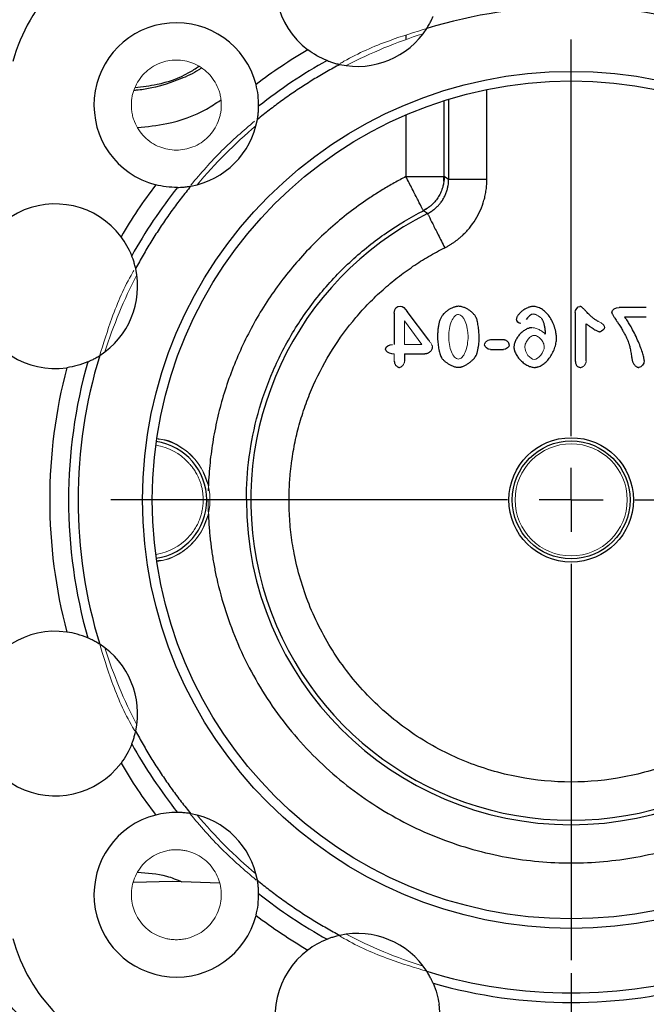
# Model space of a CAD drawing. Header units: inches. Extents: x 0.3 to 34.1, y 0.2 to 21.7.
# Tile 9 of 26: x 5.8 to 8.2, y 8.5 to 12.4. Entities that reach past the tile are written whole.
import ezdxf

# ---------------------------------------------------------------- set-up
doc = ezdxf.new("R2010")
doc.units = ezdxf.units.IN
doc.header["$MEASUREMENT"] = 0
doc.layers.add('SLD-0', color=7, linetype='Continuous', lineweight=25)
doc.styles.add('SLDTEXTSTYLE0', font='TXT', dxfattribs={"width": 0.75})
doc.dimstyles.new('SLDDIMSTYLE0', dxfattribs={"dimtxt": 0.125, "dimasz": 0.13, "dimexe": 0, "dimexo": 0.0625, "dimgap": 0.03125, "dimtad": 0, "dimtih": 1, "dimtoh": 1, "dimlfac": 0.8, "dimrnd": 1e-09, "dimzin": 12, "dimdsep": 46, "dimtxsty": 'SLDTEXTSTYLE0', "dimsah": 1, "dimcen": 0.09, "dimadec": 0, "dimazin": 3, "dimtfac": 1, "dimtofl": 0, "dimtmove": 0, "dimatfit": 3, "dimfxl": 1, "dimfrac": 2, "dimtolj": 1, "dimtzin": 12, "dimarcsym": 0})

# ---------------------------------------------------------------- blocks, each defined once
blk = doc.blocks.new('_D')
at = {"layer": 'SLD-0'}
for p, q in [((11.7791, 10.4534), (11.7791, 2.4453)), ((6.3666, 5.697), (6.3666, 2.4453)), ((8.9707, 2.7503), (8.9326, 2.7503)), ((8.9326, 2.7503), (8.9326, 2.5519)), ((9.4787, 2.7503), (9.5168, 2.7503)), ((9.5168, 2.7503), (9.5168, 2.5519)), ((6.3666, 2.5703), (8.823, 2.5703)), ((8.9326, 2.5519), (8.9707, 2.5519)), ((9.5168, 2.5519), (9.4787, 2.5519)), ((11.7791, 2.5703), (9.6264, 2.5703))]:
    blk.add_line(p, q, dxfattribs=at)
for points in [[(6.3666, 2.5703), (6.4966, 2.5503), (6.4966, 2.5903)], [(11.7791, 2.5703), (11.6491, 2.5903), (11.6491, 2.5503)]]:
    blk.add_solid(points, dxfattribs=at)
at = {"layer": 'SLD-0', "char_height": 0.125, "attachment_point": 1, "style": 'SLDTEXTSTYLE0'}
for s, insert in [('109.98', (8.9707, 2.713)), ('4.33', (9.0631, 2.526))]:
    blk.add_mtext(s, dxfattribs=dict(at, insert=insert))
blk = doc.blocks.new('_D_1')
at = {"layer": 'SLD-0'}
for p, q in [((7.9291, 8.6497), (7.9291, 3.302)), ((6.3666, 5.697), (6.3666, 3.302)), ((6.9528, 3.6071), (6.9147, 3.6071)), ((6.9147, 3.6071), (6.9147, 3.4086)), ((7.3684, 3.6071), (7.4065, 3.6071)), ((7.4065, 3.6071), (7.4065, 3.4086)), ((6.3666, 3.427), (6.8051, 3.427)), ((6.9147, 3.4086), (6.9528, 3.4086)), ((7.4065, 3.4086), (7.3684, 3.4086)), ((7.9291, 3.427), (7.5161, 3.427))]:
    blk.add_line(p, q, dxfattribs=at)
for points in [[(6.3666, 3.427), (6.4966, 3.407), (6.4966, 3.447)], [(7.9291, 3.427), (7.7991, 3.447), (7.7991, 3.407)]]:
    blk.add_solid(points, dxfattribs=at)
at = {"layer": 'SLD-0', "char_height": 0.125, "attachment_point": 1, "style": 'SLDTEXTSTYLE0'}
for s, insert in [('31.75', (6.9528, 3.5698)), ('1.25', (6.999, 3.3827))]:
    blk.add_mtext(s, dxfattribs=dict(at, insert=insert))
blk = doc.blocks.new('SW_CENTERMARKSYMBOL_0')
at = {"layer": 'SLD-0', "color": 0}
for p, q in [((0, 0.25), (0, 1.80375)), ((0, 0), (0, 0.125)), ((-0.25, 0), (-1.80375, 0)), ((0, 0), (-0.125, 0)), ((0, 0), (0, -0.125)), ((0, 0), (0.125, 0)), ((0.25, 0), (1.80375, 0)), ((0, -0.25), (0, -1.80375))]:
    blk.add_line(p, q, dxfattribs=at)

msp = doc.modelspace()

# ---------------------------------------------------------------- linework, layer by layer
at = {"color": 8, "linetype": 'Continuous', "lineweight": 25}
for p, q in [((7.2819, 12.3235), (7.2819, 12.307)), ((7.599, 11.7592), (7.599, 12.1111)), ((7.4318, 11.7698), (7.4318, 12.0651)), ((7.4491, 12.0729), (7.4491, 11.7592)), ((7.2819, 12.0116), (7.2819, 11.7698))]:
    msp.add_line(p, q, dxfattribs=at)
at = {"color": 7, "linetype": 'Continuous', "lineweight": 25}
for p, q in [((7.43, 11.7523), (7.4301, 11.772)), ((7.4491, 11.7592), (7.4318, 11.7698)), ((7.3475, 11.6369), (7.365, 11.6459)), ((7.3664, 11.6252), (7.3501, 11.6364)), ((7.2363, 11.2353), (7.2363, 11.112)), ((7.3713, 11.1288), (7.2869, 11.2417)), ((7.9449, 11.237), (7.9449, 11.0545)), ((8.2235, 11.2578), (8.1173, 11.2578)), ((7.9882, 11.0483), (7.9882, 11.1933)), ((8.1382, 11.2204), (8.2235, 11.2204)), ((7.6634, 11.1305), (7.6131, 11.1305)), ((7.2761, 11.0763), (7.356, 11.0763)), ((7.2761, 11.0763), (7.2761, 11.0466)), ((7.6131, 11.0921), (7.6634, 11.0921)), ((6.6568, 10.5034), (6.5069, 10.5034)), ((6.2149, 9.0058), (6.3666, 9.0102)), ((6.3666, 9.0102), (6.5513, 9.0038))]:
    msp.add_line(p, q, dxfattribs=at)
at = {"color": 144, "linetype": 'Continuous', "lineweight": 18}
for p, q in [((7.2761, 11.2045), (7.2761, 11.112)), ((7.3446, 11.112), (7.2761, 11.2045)), ((7.2761, 11.112), (7.3446, 11.112)), ((7.2265, 11.0763), (7.2363, 11.0763)), ((7.2363, 11.0763), (7.2363, 11.0466)), ((6.5079, 10.5581), (6.5074, 10.5392))]:
    msp.add_line(p, q, dxfattribs=at)
at = {"color": 7, "linetype": 'Continuous', "lineweight": 25}
for radius in [3.6954, 1.6788, 1.6413, 0.2437, 0.2309]:
    msp.add_circle((7.9291, 10.5034), radius, dxfattribs=at)
at = {"color": 144, "linetype": 'Continuous', "lineweight": 18}
msp.add_circle((7.9291, 10.5034), 0.2196, dxfattribs=at)
at = {"color": 7, "linetype": 'Continuous', "lineweight": 25}
for centre, radius, start, end in [((7.092, 12.5244), 0.3225, 352.0012, 232.9988), ((6.3823, 12.0502), 0.6625, 104.9611, 165.0389), ((7.9291, 10.5034), 1.9316, 72.9714, 107.0286), ((6.3823, 12.0502), 0.3225, 14.5012, 255.4988), ((7.092, 12.5244), 0.3225, 257.6743, 327.3257), ((7.9291, 10.5034), 2.0428, 120.318, 127.182), ((7.9291, 10.5034), 1.9691, 119.0535, 128.4465), ((6.3823, 12.0502), 0.3225, 280.1743, 349.8257), ((7.9291, 10.5034), 2.0428, 142.818, 149.682), ((7.9291, 10.5034), 1.9691, 141.5535, 150.9465), ((5.9081, 11.3405), 0.3225, 37.0012, 277.9988), ((7.9291, 10.5034), 1.2551, 116.6401, 63.3599), ((5.9081, 11.3405), 0.3225, 302.6743, 12.3257), ((7.9291, 10.5034), 1.9691, 164.0535, 195.9465), ((7.9291, 10.5034), 1.9316, 162.9714, 197.0286), ((7.9291, 10.5034), 2.0428, 165.318, 194.682), ((6.2704, 10.5034), 0.2309, 278.3368, 81.6632), ((7.9291, 10.5034), 1.2724, 180, 0), ((5.9081, 9.6663), 0.3225, 82.0012, 322.9988), ((5.9081, 9.6663), 0.3225, 347.6743, 57.3257), ((7.9291, 10.5034), 1.9691, 209.0535, 218.4465), ((7.9291, 10.5034), 2.0428, 210.318, 217.182), ((6.3823, 8.9566), 0.3225, 104.5012, 345.4988), ((6.3823, 8.9566), 0.3225, 10.1743, 79.8257), ((7.9291, 10.5034), 1.9691, 231.5535, 240.9465), ((7.9291, 10.5034), 2.0428, 232.818, 239.682), ((7.092, 8.4824), 0.3225, 32.6743, 102.3257), ((6.3823, 8.9566), 0.6625, 194.9611, 255.0389), ((7.092, 8.4824), 0.3225, 127.0012, 7.9988), ((7.9291, 10.5034), 1.9316, 252.9714, 287.0286), ((7.9291, 10.5034), 1.9691, 254.0535, 285.9465)]:
    msp.add_arc(centre, radius, start, end, dxfattribs=at)
at = {"color": 144, "linetype": 'Continuous', "lineweight": 18}
for centre, radius, start, end in [((7.9291, 10.5034), 1.9163, 107.6168, 117.3832), ((7.9291, 10.5034), 1.9163, 130.1168, 139.8832), ((7.9291, 10.5034), 1.9163, 152.6168, 162.3832), ((6.2704, 10.5034), 0.2437, 278.3309, 81.6691), ((6.2704, 10.5034), 0.2161, 42.341, 81.6225), ((7.9291, 10.5034), 1.4223, 180, 182.2037), ((6.2704, 10.5034), 0.2161, 278.3775, 317.659), ((7.9291, 10.5034), 1.9163, 197.6168, 207.3832), ((7.9291, 10.5034), 1.9163, 220.1168, 229.8832), ((7.9291, 10.5034), 1.9163, 242.6168, 252.3832)]:
    msp.add_arc(centre, radius, start, end, dxfattribs=at)
at = {"color": 7, "linetype": 'Continuous', "lineweight": 25}
for points, knots in [([(5.1092, 11.3693), (5.1372, 11.4581), (5.1802, 11.5943), (5.2624, 11.7749), (5.3377, 11.9239), (5.4308, 12.0838), (5.5439, 12.2524), (5.6796, 12.427), (5.8095, 12.5702), (5.9234, 12.6813), (6.0119, 12.7606), (6.103, 12.8357), (6.1966, 12.9066), (6.3398, 13.006), (6.5379, 13.1234), (6.7471, 13.2204), (6.9072, 13.2811), (6.9991, 13.3126), (7.0546, 13.3288), (7.0745, 13.3345)], [0, 0, 0, 0, 0.096303, 0.147702, 0.2053, 0.269109, 0.339141, 0.41541, 0.497936, 0.539155, 0.580145, 0.620903, 0.661428, 0.701715, 0.801345, 0.899439, 0.94009, 0.978612, 1, 1, 1, 1]), ([(7.3635, 12.3503), (7.3667, 12.3553), (7.3698, 12.3604), (7.3755, 12.3704), (7.3781, 12.3755), (7.3827, 12.3847), (7.3847, 12.3888), (7.3874, 12.3949), (7.3882, 12.3967), (7.3882, 12.3967)], [0, 0, 0, 0, 0.25, 0.25, 0.5, 0.5, 0.75, 0.75, 1, 1, 1, 1]), ([(7.0232, 12.2093), (7.0143, 12.2046), (6.9967, 12.1951), (6.9705, 12.1804), (6.9446, 12.1653), (6.919, 12.1499), (6.8936, 12.134), (6.8684, 12.1178), (6.8436, 12.1012), (6.8189, 12.0842), (6.7946, 12.0668), (6.7705, 12.049), (6.7466, 12.0308), (6.723, 12.0123), (6.7075, 11.9996), (6.6998, 11.9932)], [0, 0, 0, 0, 0.077127, 0.154152, 0.231094, 0.307971, 0.384801, 0.461603, 0.538397, 0.615199, 0.692029, 0.768906, 0.845848, 0.922873, 1, 1, 1, 1]), ([(6.9729, 12.2247), (6.9729, 12.2247), (6.9747, 12.224), (6.9809, 12.2216), (6.9852, 12.22), (6.995, 12.2168), (7.0004, 12.2151), (7.0116, 12.212), (7.0173, 12.2106), (7.0232, 12.2093)], [0, 0, 0, 0, 0.25, 0.25, 0.5, 0.5, 0.75, 0.75, 1, 1, 1, 1]), ([(6.6998, 11.9932), (6.7008, 11.9991), (6.7017, 12.005), (6.7031, 12.0164), (6.7037, 12.0221), (6.7044, 12.0323), (6.7046, 12.0369), (6.7048, 12.0436), (6.7048, 12.0456), (6.7048, 12.0456)], [0, 0, 0, 0, 0.25, 0.25, 0.5, 0.5, 0.75, 0.75, 1, 1, 1, 1]), ([(7.2819, 11.7698), (7.2742, 11.7659), (7.2587, 11.7579), (7.2359, 11.7454), (7.2132, 11.7325), (7.1908, 11.7191), (7.1686, 11.7054), (7.1467, 11.6912), (7.1063, 11.6641), (7.0489, 11.6219), (6.9767, 11.5611), (6.9083, 11.4952), (6.8223, 11.4006), (6.7268, 11.2713), (6.6497, 11.1304), (6.6, 11.0126), (6.569, 10.9228), (6.5442, 10.8317), (6.5288, 10.7555), (6.5195, 10.6945), (6.5141, 10.6492), (6.5101, 10.6037), (6.5086, 10.5733), (6.5079, 10.5581)], [0, 0, 0, 0, 0.017294, 0.034584, 0.051876, 0.069176, 0.08649, 0.103824, 0.121183, 0.183368, 0.245586, 0.308902, 0.372251, 0.500004, 0.627758, 0.691073, 0.754422, 0.816607, 0.878826, 0.909122, 0.939396, 0.969678, 1, 1, 1, 1]), ([(7.2819, 11.7698), (7.3011, 11.7698), (7.3396, 11.7698), (7.3882, 11.7698), (7.4208, 11.7698), (7.426, 11.7698), (7.4282, 11.7698)], [0, 0, 0, 0, 0.268591, 0.537182, 0.805773, 1, 1, 1, 1]), ([(7.3485, 11.6395), (7.3476, 11.6413), (7.3453, 11.6458), (7.3303, 11.675), (7.3078, 11.7192), (7.2903, 11.7534), (7.2819, 11.7698)], [0, 0, 0, 0, 0.183866, 0.462676, 0.741486, 1, 1, 1, 1]), ([(7.4318, 11.7698), (7.4317, 11.7671), (7.4316, 11.7615), (7.4309, 11.7531), (7.4297, 11.7448), (7.4281, 11.7366), (7.425, 11.7246), (7.4194, 11.7093), (7.4101, 11.6914), (7.3984, 11.6749), (7.386, 11.6617), (7.3738, 11.6512), (7.3623, 11.6431), (7.3542, 11.6386), (7.3501, 11.6364)], [0, 0, 0, 0, 0.050883, 0.101735, 0.152662, 0.203796, 0.255282, 0.378038, 0.500027, 0.622003, 0.744774, 0.830354, 0.915229, 1, 1, 1, 1]), ([(6.4393, 11.7328), (6.433, 11.725), (6.4203, 11.7095), (6.4018, 11.6859), (6.3836, 11.6621), (6.3658, 11.638), (6.3484, 11.6136), (6.3314, 11.589), (6.3148, 11.5641), (6.2985, 11.539), (6.2827, 11.5136), (6.2672, 11.4879), (6.2521, 11.462), (6.2374, 11.4358), (6.228, 11.4182), (6.2232, 11.4094)], [0, 0, 0, 0, 0.077127, 0.154152, 0.231094, 0.307971, 0.384801, 0.461603, 0.538397, 0.615199, 0.692029, 0.768906, 0.845848, 0.922873, 1, 1, 1, 1]), ([(6.387, 11.7277), (6.387, 11.7277), (6.3889, 11.7278), (6.3955, 11.728), (6.4002, 11.7282), (6.4104, 11.7289), (6.416, 11.7294), (6.4276, 11.7308), (6.4334, 11.7317), (6.4393, 11.7328)], [0, 0, 0, 0, 0.25, 0.25, 0.5, 0.5, 0.75, 0.75, 1, 1, 1, 1]), ([(7.3664, 11.6252), (7.3689, 11.6265), (7.3739, 11.6291), (7.381, 11.6335), (7.3876, 11.638), (7.3936, 11.6427), (7.3991, 11.6474), (7.4043, 11.6522), (7.409, 11.6571), (7.4135, 11.6622), (7.4179, 11.6675), (7.4224, 11.6736), (7.4279, 11.6821), (7.4342, 11.6933), (7.44, 11.707), (7.4444, 11.7209), (7.4471, 11.7343), (7.4488, 11.747), (7.449, 11.7552), (7.4491, 11.7592)], [0, 0, 0, 0, 0.051297, 0.101807, 0.150456, 0.19635, 0.239931, 0.281872, 0.3228, 0.363389, 0.404716, 0.448099, 0.500054, 0.588516, 0.679875, 0.768665, 0.851138, 0.927281, 1, 1, 1, 1]), ([(7.4336, 11.4912), (7.4371, 11.4931), (7.4442, 11.4967), (7.4544, 11.5026), (7.4644, 11.509), (7.4742, 11.5157), (7.4837, 11.5228), (7.4929, 11.5303), (7.5092, 11.5446), (7.531, 11.5675), (7.5551, 11.6013), (7.5745, 11.638), (7.5862, 11.6706), (7.5928, 11.6975), (7.5964, 11.7179), (7.5986, 11.7385), (7.5989, 11.7523), (7.599, 11.7592)], [0, 0, 0, 0, 0.0359196, 0.0716989, 0.1073937, 0.1430601, 0.1787546, 0.2145333, 0.2504521, 0.3752409, 0.5001491, 0.62498, 0.7499471, 0.8125472, 0.874889, 0.9372732, 1, 1, 1, 1]), ([(7.599, 11.7592), (7.5798, 11.7592), (7.5606, 11.7592), (7.525, 11.7592), (7.5086, 11.7592), (7.481, 11.7592), (7.4698, 11.7592), (7.4541, 11.7592), (7.4497, 11.7592), (7.4491, 11.7592)], [0, 0, 0, 0, 0.25, 0.25, 0.5, 0.5, 0.75, 0.75, 1, 1, 1, 1]), ([(6.6568, 10.5034), (6.6568, 10.5588), (6.6604, 10.6151), (6.6755, 10.7285), (6.6871, 10.7855), (6.7182, 10.8984), (6.7379, 10.9543), (6.7851, 11.0634), (6.8127, 11.1166), (6.875, 11.2185), (6.9098, 11.2672), (6.9855, 11.3589), (7.0263, 11.4019), (7.1127, 11.481), (7.1582, 11.5172), (7.2523, 11.5823), (7.3008, 11.6112), (7.3501, 11.6364)], [0, 0, 0, 0, 0.125, 0.125, 0.25, 0.25, 0.375, 0.375, 0.5, 0.5, 0.625, 0.625, 0.75, 0.75, 0.875, 0.875, 1, 1, 1, 1]), ([(7.3664, 11.6252), (7.3667, 11.6246), (7.3687, 11.6207), (7.3757, 11.6067), (7.3807, 11.5967), (7.3931, 11.572), (7.4004, 11.5574), (7.4164, 11.5256), (7.425, 11.5084), (7.4336, 11.4912)], [0, 0, 0, 0, 0.25, 0.25, 0.5, 0.5, 0.75, 0.75, 1, 1, 1, 1]), ([(6.2232, 11.4094), (6.2219, 11.4152), (6.2205, 11.421), (6.2174, 11.4321), (6.2158, 11.4376), (6.2125, 11.4473), (6.2109, 11.4516), (6.2086, 11.4579), (6.2078, 11.4596), (6.2078, 11.4596)], [0, 0, 0, 0, 0.25, 0.25, 0.5, 0.5, 0.75, 0.75, 1, 1, 1, 1]), ([(6.824, 10.5034), (6.824, 10.5106), (6.8241, 10.5251), (6.8248, 10.5467), (6.8258, 10.5684), (6.8273, 10.59), (6.8292, 10.6116), (6.8316, 10.6331), (6.8367, 10.6731), (6.8468, 10.7312), (6.8655, 10.8067), (6.8896, 10.8812), (6.9288, 10.9783), (6.9904, 11.0936), (7.0672, 11.1985), (7.1363, 11.2746), (7.191, 11.3271), (7.2487, 11.3753), (7.2986, 11.4116), (7.3394, 11.4383), (7.3702, 11.457), (7.4015, 11.4748), (7.4229, 11.4857), (7.4336, 11.4912)], [0, 0, 0, 0, 0.017731, 0.035455, 0.053178, 0.070908, 0.088651, 0.106414, 0.124204, 0.187544, 0.25102, 0.315246, 0.379501, 0.507941, 0.635166, 0.697674, 0.760225, 0.821107, 0.882102, 0.91156, 0.941008, 0.970477, 1, 1, 1, 1]), ([(7.4883, 11.2618), (7.4869, 11.2618), (7.4838, 11.2617), (7.4791, 11.2609), (7.4742, 11.2597), (7.4671, 11.2573), (7.4581, 11.2534), (7.4477, 11.2473), (7.438, 11.2401), (7.4303, 11.2329), (7.4247, 11.2264), (7.4208, 11.221), (7.4189, 11.2172), (7.4179, 11.2154)], [0, 0, 0, 0, 0.0499085, 0.1037704, 0.1620448, 0.2250945, 0.358287, 0.4974455, 0.6364318, 0.7711074, 0.8546975, 0.9307058, 1, 1, 1, 1]), ([(7.5583, 11.2148), (7.5578, 11.216), (7.5568, 11.2183), (7.5549, 11.2217), (7.5526, 11.2251), (7.5499, 11.2285), (7.5455, 11.2336), (7.5387, 11.2401), (7.5292, 11.2471), (7.5191, 11.2532), (7.5097, 11.2574), (7.5015, 11.2601), (7.4948, 11.2615), (7.4904, 11.2617), (7.4883, 11.2618)], [0, 0, 0, 0, 0.042224, 0.086523, 0.133172, 0.182409, 0.234433, 0.363917, 0.499986, 0.635735, 0.765586, 0.850628, 0.928402, 1, 1, 1, 1]), ([(7.7816, 11.2615), (7.7802, 11.2614), (7.7774, 11.2613), (7.773, 11.2606), (7.7684, 11.2596), (7.7636, 11.258), (7.7563, 11.2552), (7.7468, 11.2504), (7.7363, 11.243), (7.7272, 11.2347), (7.7212, 11.2274), (7.7177, 11.2217), (7.7159, 11.2179), (7.7147, 11.2144), (7.7145, 11.2122), (7.7144, 11.2112)], [0, 0, 0, 0, 0.0470304, 0.0967584, 0.1495842, 0.2058418, 0.2658078, 0.4122985, 0.5616085, 0.6984533, 0.8238879, 0.8770975, 0.9252825, 0.9659659, 1, 1, 1, 1]), ([(7.8716, 11.1367), (7.8715, 11.1389), (7.8714, 11.1434), (7.8707, 11.1504), (7.8695, 11.159), (7.8674, 11.1692), (7.8631, 11.1846), (7.8557, 11.2031), (7.8438, 11.223), (7.8295, 11.2396), (7.8159, 11.25), (7.8047, 11.256), (7.7967, 11.259), (7.789, 11.2611), (7.784, 11.2613), (7.7816, 11.2615)], [0, 0, 0, 0, 0.0394261, 0.0813007, 0.1257519, 0.1960505, 0.2673884, 0.4135511, 0.5524579, 0.6820438, 0.8037794, 0.858354, 0.9105157, 0.9574608, 1, 1, 1, 1]), ([(8.0366, 11.2018), (8.0351, 11.2025), (8.0318, 11.2042), (8.027, 11.2071), (8.0219, 11.2105), (8.0167, 11.2144), (8.0096, 11.2202), (8.0002, 11.2288), (7.9914, 11.2378), (7.9846, 11.245), (7.9806, 11.2494), (7.9769, 11.2532), (7.9737, 11.2563), (7.9709, 11.2587), (7.9683, 11.2604), (7.9659, 11.2613), (7.9643, 11.2614), (7.9635, 11.2615)], [0, 0, 0, 0, 0.055167, 0.114411, 0.177944, 0.245938, 0.318534, 0.46854, 0.645626, 0.712394, 0.779161, 0.834184, 0.880565, 0.919076, 0.949681, 0.974945, 1, 1, 1, 1]), ([(8.0884, 11.2371), (8.0885, 11.2368), (8.0885, 11.2359), (8.089, 11.2344), (8.0897, 11.2327), (8.0911, 11.23), (8.0935, 11.2259), (8.0966, 11.2208), (8.1008, 11.2145), (8.1057, 11.2071), (8.1111, 11.199), (8.1179, 11.1885), (8.1256, 11.1762), (8.134, 11.1618), (8.1412, 11.1485), (8.1472, 11.1362), (8.1521, 11.1248), (8.1547, 11.1174), (8.1559, 11.1139)], [0, 0, 0, 0, 0.008073, 0.018695, 0.032042, 0.048199, 0.084044, 0.132235, 0.175415, 0.245527, 0.321309, 0.38155, 0.511298, 0.629901, 0.736442, 0.833499, 0.921265, 1, 1, 1, 1]), ([(7.4179, 11.2154), (7.4171, 11.2136), (7.4155, 11.2099), (7.4135, 11.204), (7.4116, 11.1976), (7.4101, 11.1908), (7.4087, 11.1836), (7.4076, 11.176), (7.4068, 11.1679), (7.4062, 11.1594), (7.4058, 11.1504), (7.4058, 11.1443), (7.4058, 11.1411)], [0, 0, 0, 0, 0.078128, 0.160497, 0.247403, 0.3391, 0.435804, 0.537697, 0.644938, 0.75766, 0.875981, 1, 1, 1, 1]), ([(7.5688, 11.1384), (7.5688, 11.1415), (7.5687, 11.1481), (7.5681, 11.1583), (7.567, 11.1692), (7.5657, 11.1802), (7.5641, 11.1907), (7.5623, 11.2001), (7.5606, 11.2081), (7.559, 11.2128), (7.5583, 11.2148)], [0, 0, 0, 0, 0.122392, 0.254037, 0.395101, 0.545721, 0.683415, 0.807415, 0.917031, 1, 1, 1, 1]), ([(7.8137, 11.213), (7.8145, 11.2118), (7.8161, 11.2093), (7.8181, 11.2051), (7.8199, 11.2004), (7.8216, 11.1952), (7.823, 11.1895), (7.8243, 11.1832), (7.8254, 11.1764), (7.8263, 11.169), (7.827, 11.1612), (7.8274, 11.1557), (7.8275, 11.1529)], [0, 0, 0, 0, 0.068213, 0.142432, 0.223224, 0.311028, 0.406186, 0.508966, 0.619582, 0.738205, 0.864973, 1, 1, 1, 1]), ([(7.9882, 11.1933), (7.9914, 11.1908), (7.9975, 11.1862), (8.0064, 11.1799), (8.0145, 11.1745), (8.0217, 11.1701), (8.0281, 11.1666), (8.0337, 11.1642), (8.0384, 11.1625), (8.0414, 11.1623), (8.0427, 11.1621)], [0, 0, 0, 0, 0.191593, 0.363581, 0.516106, 0.649374, 0.763694, 0.859557, 0.937806, 1, 1, 1, 1]), ([(8.2154, 11.0492), (8.2153, 11.0501), (8.2152, 11.0521), (8.2147, 11.0555), (8.2138, 11.0605), (8.2122, 11.0674), (8.2085, 11.0805), (8.2022, 11.0991), (8.1923, 11.1238), (8.1804, 11.15), (8.1681, 11.1736), (8.1569, 11.193), (8.1476, 11.2078), (8.1412, 11.2164), (8.1382, 11.2204)], [0, 0, 0, 0, 0.013978, 0.031917, 0.053886, 0.095718, 0.143996, 0.268395, 0.406974, 0.565953, 0.723968, 0.829117, 0.921044, 1, 1, 1, 1]), ([(7.7754, 11.1782), (7.7743, 11.1781), (7.7719, 11.1781), (7.7683, 11.1774), (7.7638, 11.1763), (7.7583, 11.1744), (7.7498, 11.1704), (7.7393, 11.1635), (7.728, 11.153), (7.7183, 11.1406), (7.7121, 11.1293), (7.7083, 11.1201), (7.7064, 11.1137), (7.7051, 11.1077), (7.7049, 11.1039), (7.7048, 11.1021)], [0, 0, 0, 0, 0.029882, 0.062453, 0.097995, 0.155862, 0.217341, 0.351355, 0.490687, 0.631431, 0.771463, 0.835955, 0.897468, 0.952356, 1, 1, 1, 1]), ([(7.4058, 11.1411), (7.4058, 11.1389), (7.4058, 11.1343), (7.4063, 11.1272), (7.4073, 11.1149), (7.4092, 11.1012), (7.4121, 11.087), (7.4146, 11.0773), (7.4173, 11.069), (7.4196, 11.0641), (7.4207, 11.0619)], [0, 0, 0, 0, 0.0823331, 0.1697939, 0.2624755, 0.5414418, 0.6768375, 0.7993632, 0.9108565, 1, 1, 1, 1]), ([(7.5592, 11.0744), (7.5597, 11.0759), (7.5608, 11.079), (7.5622, 11.0842), (7.5635, 11.0902), (7.5648, 11.097), (7.5662, 11.106), (7.5676, 11.1165), (7.5686, 11.1279), (7.5688, 11.135), (7.5688, 11.1384)], [0, 0, 0, 0, 0.07041, 0.15283, 0.247471, 0.354473, 0.473933, 0.669267, 0.844488, 1, 1, 1, 1]), ([(7.6868, 11.1113), (7.6867, 11.112), (7.6866, 11.1135), (7.6859, 11.1157), (7.6846, 11.1183), (7.6825, 11.1212), (7.6795, 11.1242), (7.676, 11.1268), (7.672, 11.1288), (7.6678, 11.1302), (7.6648, 11.1304), (7.6634, 11.1305)], [0, 0, 0, 0, 0.064502, 0.1343263, 0.2116008, 0.3305589, 0.4606834, 0.5944232, 0.7296885, 0.8676536, 1, 1, 1, 1]), ([(7.7853, 11.0225), (7.7865, 11.0225), (7.7888, 11.0226), (7.7924, 11.0231), (7.796, 11.0238), (7.801, 11.0253), (7.8075, 11.0279), (7.818, 11.0336), (7.8307, 11.0435), (7.8442, 11.0587), (7.8558, 11.0766), (7.8631, 11.0931), (7.8674, 11.1068), (7.8697, 11.117), (7.8713, 11.127), (7.8715, 11.1335), (7.8716, 11.1367)], [0, 0, 0, 0, 0.022208, 0.045205, 0.069142, 0.094153, 0.146835, 0.202949, 0.325133, 0.45688, 0.595361, 0.736218, 0.805411, 0.873197, 0.938323, 1, 1, 1, 1]), ([(8.1559, 11.1139), (8.1564, 11.1119), (8.1577, 11.1074), (8.1594, 11.1001), (8.1612, 11.0915), (8.1635, 11.0793), (8.1655, 11.0672), (8.1672, 11.0569), (8.1679, 11.0527), (8.1682, 11.0512)], [0, 0, 0, 0, 0.098884, 0.216875, 0.354107, 0.510662, 0.798279, 0.930305, 1, 1, 1, 1]), ([(7.356, 11.0763), (7.3572, 11.0763), (7.3597, 11.0764), (7.3635, 11.0773), (7.3677, 11.0787), (7.3723, 11.0811), (7.3768, 11.0844), (7.3807, 11.0883), (7.3837, 11.0926), (7.3858, 11.0971), (7.3861, 11.1002), (7.3862, 11.1017)], [0, 0, 0, 0, 0.0856654, 0.1736901, 0.2655946, 0.3975182, 0.5314899, 0.6597516, 0.7810969, 0.8961651, 1, 1, 1, 1]), ([(7.487, 11.0229), (7.4882, 11.0229), (7.4907, 11.023), (7.4946, 11.0236), (7.4986, 11.0245), (7.5028, 11.0258), (7.5094, 11.0283), (7.5182, 11.0327), (7.5287, 11.0394), (7.5386, 11.0473), (7.5465, 11.055), (7.5523, 11.0621), (7.5564, 11.0682), (7.5583, 11.0724), (7.5592, 11.0744)], [0, 0, 0, 0, 0.03923, 0.081038, 0.125748, 0.173625, 0.224887, 0.353949, 0.491754, 0.630413, 0.762995, 0.849869, 0.928516, 1, 1, 1, 1]), ([(7.7048, 11.1021), (7.7049, 11.1008), (7.7049, 11.0981), (7.7056, 11.094), (7.7068, 11.0889), (7.7089, 11.0829), (7.7132, 11.0735), (7.7205, 11.0619), (7.7316, 11.0492), (7.7443, 11.0382), (7.7561, 11.0309), (7.7656, 11.0266), (7.7725, 11.0243), (7.779, 11.0228), (7.7833, 11.0226), (7.7853, 11.0225)], [0, 0, 0, 0, 0.031698, 0.065695, 0.102275, 0.160623, 0.222984, 0.356721, 0.496507, 0.636783, 0.771672, 0.834838, 0.894546, 0.949837, 1, 1, 1, 1]), ([(6.0358, 11.0444), (6.0358, 11.0444), (6.0376, 11.0451), (6.0437, 11.0479), (6.0479, 11.0498), (6.057, 11.0544), (6.062, 11.0571), (6.0721, 11.0628), (6.0772, 11.0658), (6.0823, 11.0691)], [0, 0, 0, 0, 0.25, 0.25, 0.5, 0.5, 0.75, 0.75, 1, 1, 1, 1]), ([(7.2363, 11.0466), (7.2363, 11.0456), (7.2364, 11.0437), (7.237, 11.0407), (7.2382, 11.0373), (7.24, 11.0336), (7.2427, 11.03), (7.2457, 11.0269), (7.2491, 11.0245), (7.2526, 11.0228), (7.255, 11.0226), (7.2562, 11.0225)], [0, 0, 0, 0, 0.086399, 0.175627, 0.269174, 0.40071, 0.536739, 0.663634, 0.785542, 0.898422, 1, 1, 1, 1]), ([(7.4207, 11.0619), (7.4214, 11.0608), (7.4229, 11.0583), (7.4257, 11.0549), (7.429, 11.0513), (7.4339, 11.0466), (7.4409, 11.0411), (7.45, 11.0352), (7.4595, 11.0301), (7.4681, 11.0266), (7.4755, 11.0244), (7.4814, 11.0231), (7.4852, 11.0229), (7.487, 11.0229)], [0, 0, 0, 0, 0.05177, 0.107678, 0.168125, 0.233427, 0.364971, 0.503635, 0.641466, 0.771964, 0.856337, 0.932046, 1, 1, 1, 1]), ([(7.9449, 11.0545), (7.9449, 11.0523), (7.945, 11.0481), (7.9458, 11.0421), (7.9471, 11.0369), (7.949, 11.0324), (7.9514, 11.0288), (7.9544, 11.0259), (7.958, 11.0239), (7.9622, 11.0227), (7.9651, 11.0226), (7.9666, 11.0225)], [0, 0, 0, 0, 0.1532979, 0.2896907, 0.4107443, 0.5186939, 0.6166759, 0.7088498, 0.800172, 0.8957319, 1, 1, 1, 1]), ([(8.1682, 11.0512), (8.1685, 11.0499), (8.1691, 11.0473), (8.1705, 11.0435), (8.1731, 11.0377), (8.177, 11.0321), (8.1821, 11.0273), (8.186, 11.0247), (8.19, 11.0229), (8.1927, 11.0226), (8.194, 11.0225)], [0, 0, 0, 0, 0.097297, 0.194664, 0.29292, 0.562837, 0.686109, 0.800473, 0.905578, 1, 1, 1, 1]), ([(9.0343, 10.5034), (9.0342, 10.4956), (9.0341, 10.48), (9.0334, 10.4565), (9.0321, 10.4332), (9.0304, 10.4098), (9.0282, 10.3865), (9.0255, 10.3633), (9.0222, 10.3401), (9.0185, 10.317), (9.0095, 10.2676), (8.9914, 10.1926), (8.9571, 10.0931), (8.9128, 9.9958), (8.8579, 9.9011), (8.7931, 9.8112), (8.7185, 9.7272), (8.6355, 9.6509), (8.5449, 9.5834), (8.4483, 9.5256), (8.3474, 9.4785), (8.2433, 9.442), (8.1049, 9.4083), (7.9291, 9.3916), (7.7534, 9.4083), (7.615, 9.442), (7.5109, 9.4785), (7.41, 9.5256), (7.3134, 9.5834), (7.2228, 9.6509), (7.1398, 9.7272), (7.0651, 9.8112), (7.0004, 9.9011), (6.9454, 9.9958), (6.9012, 10.093), (6.8669, 10.1926), (6.8473, 10.2736), (6.8365, 10.3354), (6.8309, 10.3772), (6.8269, 10.4191), (6.8244, 10.4612), (6.8241, 10.4893), (6.824, 10.5034)], [0, 0, 0, 0, 0.0067617, 0.0135132, 0.0202575, 0.0269977, 0.0337369, 0.040478, 0.0472242, 0.0539784, 0.0607438, 0.0906324, 0.1205095, 0.1516671, 0.1828388, 0.2150274, 0.2472513, 0.2798078, 0.312389, 0.3446971, 0.3770036, 0.4084626, 0.439904, 0.5000047, 0.5601014, 0.591535, 0.6229997, 0.655301, 0.6876138, 0.7201901, 0.7527528, 0.7849699, 0.8171686, 0.8483296, 0.8794978, 0.909364, 0.93926, 0.951428, 0.9635682, 0.9756984, 0.9878364, 1, 1, 1, 1]), ([(6.5079, 10.4487), (6.5083, 10.4402), (6.509, 10.4232), (6.5107, 10.3978), (6.5128, 10.3724), (6.5154, 10.3471), (6.5184, 10.3218), (6.5219, 10.2966), (6.5258, 10.2714), (6.5302, 10.2463), (6.535, 10.2213), (6.5479, 10.1608), (6.5736, 10.0658), (6.6217, 9.938), (6.6826, 9.8137), (6.757, 9.6938), (6.8433, 9.581), (6.9413, 9.4769), (7.0492, 9.383), (7.1652, 9.301), (7.2879, 9.2313), (7.4143, 9.1752), (7.544, 9.1321), (7.7143, 9.0928), (7.9291, 9.0735), (8.144, 9.0928), (8.3143, 9.1321), (8.4439, 9.1752), (8.5704, 9.2313), (8.6931, 9.301), (8.8091, 9.383), (8.9169, 9.4768), (9.0149, 9.581), (9.1013, 9.6938), (9.1756, 9.8137), (9.2365, 9.9379), (9.2847, 10.0658), (9.3126, 10.169), (9.3283, 10.2463), (9.3366, 10.2965), (9.3431, 10.347), (9.3479, 10.3978), (9.3495, 10.4317), (9.3503, 10.4487)], [0, 0, 0, 0, 0.005859, 0.011711, 0.017557, 0.023399, 0.02924, 0.03508, 0.040922, 0.046768, 0.05262, 0.058479, 0.08937, 0.120273, 0.152385, 0.184509, 0.217268, 0.250039, 0.282798, 0.31557, 0.347681, 0.379805, 0.410696, 0.4416, 0.500001, 0.558403, 0.589294, 0.620197, 0.652309, 0.684433, 0.717192, 0.749963, 0.782722, 0.815493, 0.847605, 0.879729, 0.91062, 0.941523, 0.95323, 0.964916, 0.976596, 0.988286, 1, 1, 1, 1]), ([(6.0823, 9.9378), (6.0772, 9.941), (6.0722, 9.944), (6.0621, 9.9497), (6.0571, 9.9524), (6.0479, 9.957), (6.0437, 9.9589), (6.0376, 9.9617), (6.0358, 9.9624), (6.0358, 9.9624)], [0, 0, 0, 0, 0.25, 0.25, 0.5, 0.5, 0.75, 0.75, 1, 1, 1, 1]), ([(7.078, 7.6687), (7.0304, 7.6826), (6.9082, 7.7182), (6.7276, 7.7932), (6.5442, 7.8824), (6.3924, 7.9694), (6.2699, 8.0486), (6.1748, 8.1164), (6.1051, 8.1698), (6.054, 8.2112), (6.0136, 8.2453), (5.9763, 8.2778), (5.9403, 8.3104), (5.9055, 8.3428), (5.8719, 8.3751), (5.8023, 8.4442), (5.7092, 8.5446), (5.6015, 8.6762), (5.5108, 8.7993), (5.4328, 8.917), (5.3677, 9.0258), (5.3169, 9.1185), (5.2795, 9.1918), (5.251, 9.2505), (5.2282, 9.2986), (5.2071, 9.3458), (5.1867, 9.3933), (5.1673, 9.4412), (5.1486, 9.4895), (5.131, 9.5381), (5.112, 9.5912), (5.1021, 9.629), (5.0965, 9.6502)], [0, 0, 0, 0, 0.050951, 0.130696, 0.200509, 0.260388, 0.310333, 0.350342, 0.380416, 0.400556, 0.417837, 0.434788, 0.451409, 0.467699, 0.483659, 0.499289, 0.568517, 0.624145, 0.673942, 0.725627, 0.769062, 0.804252, 0.834236, 0.853577, 0.871275, 0.888976, 0.906681, 0.924391, 0.942103, 0.95982, 0.977539, 1, 1, 1, 1]), ([(6.2078, 9.5472), (6.2078, 9.5472), (6.2086, 9.549), (6.2109, 9.5552), (6.2125, 9.5595), (6.2157, 9.5692), (6.2174, 9.5747), (6.2205, 9.5859), (6.2219, 9.5916), (6.2232, 9.5974)], [0, 0, 0, 0, 0.25, 0.25, 0.5, 0.5, 0.75, 0.75, 1, 1, 1, 1]), ([(6.2232, 9.5974), (6.228, 9.5886), (6.2374, 9.571), (6.2521, 9.5448), (6.2672, 9.5189), (6.2827, 9.4932), (6.2985, 9.4678), (6.3148, 9.4427), (6.3314, 9.4178), (6.3484, 9.3932), (6.3658, 9.3688), (6.3836, 9.3447), (6.4018, 9.3209), (6.4203, 9.2973), (6.433, 9.2818), (6.4393, 9.274)], [0, 0, 0, 0, 0.077127, 0.154152, 0.231094, 0.307971, 0.384801, 0.461603, 0.538397, 0.615199, 0.692029, 0.768906, 0.845848, 0.922873, 1, 1, 1, 1]), ([(6.4393, 9.274), (6.4334, 9.2751), (6.4276, 9.276), (6.4161, 9.2774), (6.4104, 9.2779), (6.4002, 9.2787), (6.3956, 9.2789), (6.3889, 9.2791), (6.387, 9.2791), (6.387, 9.2791)], [0, 0, 0, 0, 0.25, 0.25, 0.5, 0.5, 0.75, 0.75, 1, 1, 1, 1]), ([(6.7048, 8.9613), (6.7048, 8.9613), (6.7048, 8.9632), (6.7046, 8.9698), (6.7044, 8.9744), (6.7037, 8.9847), (6.7031, 8.9903), (6.7017, 9.0018), (6.7008, 9.0077), (6.6998, 9.0136)], [0, 0, 0, 0, 0.25, 0.25, 0.5, 0.5, 0.75, 0.75, 1, 1, 1, 1]), ([(6.6998, 9.0136), (6.7075, 9.0072), (6.723, 8.9946), (6.7466, 8.976), (6.7705, 8.9578), (6.7946, 8.9401), (6.8189, 8.9227), (6.8436, 8.9057), (6.8684, 8.889), (6.8936, 8.8728), (6.919, 8.8569), (6.9446, 8.8415), (6.9705, 8.8264), (6.9967, 8.8117), (7.0143, 8.8022), (7.0232, 8.7975)], [0, 0, 0, 0, 0.077127, 0.154152, 0.231094, 0.307971, 0.384801, 0.461603, 0.538397, 0.615199, 0.692029, 0.768906, 0.845848, 0.922873, 1, 1, 1, 1]), ([(7.0232, 8.7975), (7.0173, 8.7962), (7.0116, 8.7948), (7.0005, 8.7917), (6.995, 8.79), (6.9853, 8.7868), (6.981, 8.7852), (6.9747, 8.7828), (6.9729, 8.7821), (6.9729, 8.7821)], [0, 0, 0, 0, 0.25, 0.25, 0.5, 0.5, 0.75, 0.75, 1, 1, 1, 1]), ([(7.3882, 8.6101), (7.3882, 8.6101), (7.3874, 8.6119), (7.3847, 8.6179), (7.3827, 8.6221), (7.3781, 8.6313), (7.3755, 8.6363), (7.3698, 8.6464), (7.3667, 8.6515), (7.3635, 8.6565)], [0, 0, 0, 0, 0.25, 0.25, 0.5, 0.5, 0.75, 0.75, 1, 1, 1, 1])]:
    msp.add_open_spline(points, degree=3, knots=knots, dxfattribs=at)
at = {"color": 144, "linetype": 'Continuous', "lineweight": 18}
for points, knots in [([(7.3691, 12.3517), (7.3181, 12.3362), (7.2047, 12.3018), (7.0904, 12.2518), (7.0294, 12.216), (7.0246, 12.2132)], [0, 0, 0, 0, 0.42996, 0.955195, 1, 1, 1, 1]), ([(6.5586, 12.0502), (6.5585, 12.0534), (6.5584, 12.0597), (6.5577, 12.0692), (6.5564, 12.0786), (6.5546, 12.0879), (6.5524, 12.0971), (6.5496, 12.1062), (6.5433, 12.1234), (6.5307, 12.1477), (6.5078, 12.1757), (6.4798, 12.1986), (6.4485, 12.2148), (6.4156, 12.2244), (6.3823, 12.2275), (6.3491, 12.2244), (6.3162, 12.2148), (6.2849, 12.1986), (6.2569, 12.1757), (6.2339, 12.1477), (6.2203, 12.1213), (6.2128, 12.0994), (6.2089, 12.0833), (6.2065, 12.0669), (6.2062, 12.0558), (6.2061, 12.0502)], [0, 0, 0, 0, 0.017294, 0.034461, 0.051549, 0.06861, 0.085694, 0.102851, 0.120132, 0.185114, 0.250089, 0.315068, 0.380047, 0.44003, 0.500015, 0.560002, 0.619984, 0.684966, 0.749941, 0.81492, 0.879899, 0.91004, 0.939924, 0.969821, 1, 1, 1, 1]), ([(6.2061, 12.0502), (6.2061, 12.047), (6.2062, 12.0407), (6.207, 12.0312), (6.2083, 12.0218), (6.21, 12.0125), (6.2123, 12.0034), (6.2151, 11.9943), (6.2214, 11.977), (6.2339, 11.9527), (6.2569, 11.9247), (6.2849, 11.9018), (6.3162, 11.8856), (6.3491, 11.876), (6.3823, 11.8729), (6.4156, 11.876), (6.4485, 11.8856), (6.4798, 11.9018), (6.5078, 11.9247), (6.5307, 11.9527), (6.5444, 11.9792), (6.5519, 12.001), (6.5557, 12.0171), (6.5582, 12.0336), (6.5584, 12.0446), (6.5586, 12.0502)], [0, 0, 0, 0, 0.017277, 0.034432, 0.051515, 0.068576, 0.085666, 0.102835, 0.120133, 0.185115, 0.25009, 0.315068, 0.380047, 0.440031, 0.500015, 0.560002, 0.619983, 0.684965, 0.74994, 0.814919, 0.879897, 0.910066, 0.939959, 0.969847, 1, 1, 1, 1]), ([(6.6888, 11.9871), (6.6452, 11.9496), (6.5555, 11.8727), (6.4787, 11.783), (6.4394, 11.7369)], [0, 0, 0, 0, 0.487071, 1, 1, 1, 1]), ([(6.2158, 11.4018), (6.2142, 11.399), (6.1796, 11.3401), (6.131, 11.2284), (6.0968, 11.1157), (6.0814, 11.0653)], [0, 0, 0, 0, 0.026373, 0.564772, 1, 1, 1, 1]), ([(7.7829, 11.2311), (7.7837, 11.231), (7.7853, 11.2309), (7.7878, 11.2303), (7.7911, 11.2293), (7.795, 11.2276), (7.7994, 11.2252), (7.8037, 11.2224), (7.8076, 11.2194), (7.8111, 11.2164), (7.8129, 11.2141), (7.8137, 11.213)], [0, 0, 0, 0, 0.060734, 0.131528, 0.213303, 0.341949, 0.482249, 0.624038, 0.760459, 0.890203, 1, 1, 1, 1]), ([(8.0597, 11.1798), (8.0596, 11.1805), (8.0596, 11.1818), (8.059, 11.1837), (8.058, 11.1857), (8.0567, 11.1877), (8.055, 11.1897), (8.0516, 11.1929), (8.0456, 11.1973), (8.0398, 11.2002), (8.0366, 11.2018)], [0, 0, 0, 0, 0.057909, 0.118399, 0.18332, 0.254178, 0.332133, 0.41806, 0.68027, 1, 1, 1, 1]), ([(7.8275, 11.1529), (7.8266, 11.154), (7.8246, 11.1562), (7.821, 11.1593), (7.8163, 11.1629), (7.8104, 11.1667), (7.8034, 11.1705), (7.7961, 11.1737), (7.7888, 11.1761), (7.782, 11.1778), (7.7775, 11.1781), (7.7754, 11.1782)], [0, 0, 0, 0, 0.072582, 0.151844, 0.238325, 0.369829, 0.506988, 0.642848, 0.772047, 0.894386, 1, 1, 1, 1]), ([(7.3862, 11.1017), (7.3862, 11.1023), (7.3861, 11.1037), (7.3854, 11.106), (7.3843, 11.1086), (7.3827, 11.112), (7.3804, 11.1161), (7.3765, 11.1219), (7.3733, 11.1261), (7.3713, 11.1288)], [0, 0, 0, 0, 0.059527, 0.133877, 0.224302, 0.331493, 0.492229, 0.677605, 1, 1, 1, 1]), ([(7.6131, 11.1305), (7.6121, 11.1304), (7.6102, 11.1303), (7.6073, 11.1297), (7.604, 11.1286), (7.6005, 11.1268), (7.5969, 11.1242), (7.5939, 11.1212), (7.5916, 11.118), (7.59, 11.1147), (7.5898, 11.1124), (7.5897, 11.1113)], [0, 0, 0, 0, 0.086676, 0.176339, 0.270509, 0.402606, 0.539536, 0.666709, 0.788635, 0.900505, 1, 1, 1, 1]), ([(7.2562, 11.0225), (7.2569, 11.0225), (7.2584, 11.0226), (7.2607, 11.0234), (7.2635, 11.0248), (7.2665, 11.027), (7.2695, 11.0301), (7.2722, 11.0338), (7.2743, 11.0379), (7.2758, 11.0422), (7.276, 11.0452), (7.2761, 11.0466)], [0, 0, 0, 0, 0.065336, 0.135828, 0.21371, 0.334682, 0.465082, 0.600472, 0.73452, 0.871371, 1, 1, 1, 1]), ([(7.9666, 11.0225), (7.9672, 11.0225), (7.9685, 11.0226), (7.9703, 11.023), (7.9722, 11.0237), (7.9748, 11.025), (7.9779, 11.0272), (7.9812, 11.0306), (7.9841, 11.0345), (7.9863, 11.0389), (7.9879, 11.0435), (7.9881, 11.0467), (7.9882, 11.0483)], [0, 0, 0, 0, 0.049776, 0.101847, 0.157218, 0.216729, 0.337723, 0.467553, 0.601995, 0.735248, 0.871403, 1, 1, 1, 1]), ([(6.5079, 10.5581), (6.4987, 10.5854), (6.4795, 10.642), (6.4139, 10.7053), (6.3529, 10.7397), (6.3167, 10.7411), (6.311, 10.7413)], [0, 0, 0, 0, 0.299311, 0.619659, 0.940006, 1, 1, 1, 1]), ([(6.4301, 10.6489), (6.4316, 10.6473), (6.4346, 10.6441), (6.4392, 10.6388), (6.4438, 10.633), (6.4485, 10.6268), (6.455, 10.6173), (6.4632, 10.6035), (6.471, 10.5868), (6.477, 10.5707), (6.4814, 10.5557), (6.4848, 10.5394), (6.4872, 10.5218), (6.4875, 10.5097), (6.4876, 10.5034)], [0, 0, 0, 0, 0.048482, 0.097663, 0.147697, 0.198734, 0.250913, 0.370871, 0.500561, 0.588314, 0.682001, 0.781769, 0.887737, 1, 1, 1, 1]), ([(6.4876, 10.5034), (6.4876, 10.4999), (6.4875, 10.4929), (6.4867, 10.4827), (6.4855, 10.4728), (6.4839, 10.4634), (6.482, 10.4543), (6.4798, 10.4456), (6.4773, 10.4374), (6.4746, 10.4296), (6.47, 10.4179), (6.4631, 10.4032), (6.4539, 10.3878), (6.4454, 10.3757), (6.4377, 10.3661), (6.4326, 10.3606), (6.4301, 10.3579)], [0, 0, 0, 0, 0.063303, 0.124642, 0.184032, 0.241489, 0.297031, 0.350678, 0.402455, 0.452386, 0.5005, 0.630418, 0.750612, 0.836382, 0.919287, 1, 1, 1, 1]), ([(6.3068, 10.2652), (6.3139, 10.2655), (6.3516, 10.2667), (6.414, 10.3014), (6.4795, 10.3648), (6.4986, 10.4214), (6.5079, 10.4487)], [0, 0, 0, 0, 0.073466, 0.389222, 0.704978, 1, 1, 1, 1]), ([(6.0808, 9.9434), (6.0963, 9.8924), (6.1307, 9.779), (6.1807, 9.6646), (6.2166, 9.6037), (6.2194, 9.5989)], [0, 0, 0, 0, 0.42996, 0.955195, 1, 1, 1, 1]), ([(6.4351, 9.2746), (6.4758, 9.227), (6.556, 9.1333), (6.6496, 9.0531), (6.6956, 9.0136)], [0, 0, 0, 0, 0.5086724, 1, 1, 1, 1]), ([(6.3823, 9.1329), (6.3792, 9.1328), (6.3728, 9.1327), (6.3633, 9.1319), (6.3539, 9.1307), (6.3447, 9.1289), (6.3355, 9.1266), (6.3264, 9.1238), (6.3092, 9.1175), (6.2849, 9.105), (6.2569, 9.0821), (6.2339, 9.0541), (6.2178, 9.0228), (6.2081, 8.9898), (6.2051, 8.9566), (6.2081, 8.9234), (6.2178, 8.8905), (6.2339, 8.8591), (6.2569, 8.8311), (6.2849, 8.8082), (6.3113, 8.7946), (6.3331, 8.7871), (6.3492, 8.7832), (6.3657, 8.7808), (6.3768, 8.7805), (6.3823, 8.7804)], [0, 0, 0, 0, 0.017294, 0.034461, 0.051549, 0.06861, 0.085694, 0.102851, 0.120132, 0.185114, 0.250089, 0.315068, 0.380047, 0.44003, 0.500015, 0.560002, 0.619984, 0.684966, 0.749941, 0.81492, 0.879899, 0.91004, 0.939924, 0.969821, 1, 1, 1, 1]), ([(6.3823, 8.7804), (6.3855, 8.7804), (6.3919, 8.7805), (6.4013, 8.7813), (6.4107, 8.7825), (6.42, 8.7843), (6.4292, 8.7866), (6.4383, 8.7894), (6.4555, 8.7957), (6.4798, 8.8082), (6.5078, 8.8311), (6.5307, 8.8591), (6.5469, 8.8905), (6.5566, 8.9234), (6.5596, 8.9566), (6.5566, 8.9898), (6.5469, 9.0228), (6.5307, 9.0541), (6.5078, 9.0821), (6.4798, 9.105), (6.4534, 9.1186), (6.4316, 9.1261), (6.4154, 9.13), (6.399, 9.1324), (6.3879, 9.1327), (6.3823, 9.1329)], [0, 0, 0, 0, 0.017277, 0.034432, 0.051515, 0.068576, 0.085666, 0.102835, 0.120133, 0.185115, 0.25009, 0.315068, 0.380047, 0.440031, 0.500015, 0.560002, 0.619983, 0.684965, 0.74994, 0.814919, 0.879897, 0.910066, 0.939959, 0.969847, 1, 1, 1, 1]), ([(7.0197, 8.7966), (7.0261, 8.7928), (7.0887, 8.7559), (7.2041, 8.7052), (7.3168, 8.671), (7.3672, 8.6557)], [0, 0, 0, 0, 0.059691, 0.579666, 1, 1, 1, 1])]:
    msp.add_open_spline(points, degree=3, knots=knots, dxfattribs=at)
at = {"color": 7, "linetype": 'Continuous', "lineweight": 25}
for points in [[(6.9729, 12.2247), (6.945, 12.2358), (6.9202, 12.25), (6.8979, 12.2668)], [(6.7048, 12.0456), (6.7052, 12.0756), (6.7016, 12.1039), (6.6946, 12.131)], [(6.387, 11.7277), (6.3569, 11.7273), (6.3286, 11.731), (6.3016, 11.738)], [(6.2078, 11.4596), (6.1967, 11.4876), (6.1825, 11.5123), (6.1657, 11.5346)], [(7.2363, 11.2353), (7.2363, 11.2537), (7.2443, 11.2629), (7.2604, 11.2629)], [(7.2604, 11.2629), (7.2679, 11.2629), (7.2786, 11.253), (7.2869, 11.2417)], [(7.7829, 11.2311), (7.7724, 11.2311), (7.7564, 11.2195), (7.7527, 11.2099)], [(7.9449, 11.237), (7.9449, 11.2484), (7.955, 11.2615), (7.9635, 11.2615)], [(8.0884, 11.2371), (8.0884, 11.2482), (8.1021, 11.2578), (8.1173, 11.2578)], [(7.7319, 11.194), (7.7243, 11.194), (7.7144, 11.2045), (7.7144, 11.2112)], [(8.0597, 11.1798), (8.0597, 11.1728), (8.0494, 11.1621), (8.0427, 11.1621)], [(7.2024, 11.094), (7.2024, 11.1054), (7.2171, 11.112), (7.2294, 11.112)], [(7.6131, 11.0921), (7.6011, 11.0921), (7.5897, 11.1028), (7.5897, 11.1113)], [(7.6868, 11.1113), (7.6868, 11.1028), (7.6748, 11.0921), (7.6634, 11.0921)], [(7.2265, 11.0763), (7.2145, 11.0763), (7.2024, 11.0848), (7.2024, 11.094)], [(6.0358, 11.0444), (6.0082, 11.0325), (5.9807, 11.0251), (5.953, 11.0212)], [(8.2154, 11.0492), (8.2154, 11.0361), (8.2038, 11.0225), (8.194, 11.0225)], [(6.0358, 9.9624), (6.0082, 9.9743), (5.9807, 9.9818), (5.953, 9.9857)], [(6.2078, 9.5472), (6.1967, 9.5192), (6.1825, 9.4945), (6.1657, 9.4722)], [(6.387, 9.2791), (6.3569, 9.2795), (6.3286, 9.2758), (6.3016, 9.2688)], [(6.6946, 8.8759), (6.7016, 8.9029), (6.7052, 8.9312), (6.7048, 8.9613)], [(6.9729, 8.7821), (6.945, 8.771), (6.9202, 8.7568), (6.8979, 8.74)], [(7.3882, 8.6101), (7.4001, 8.5825), (7.4075, 8.5549), (7.4114, 8.5273)]]:
    msp.add_open_spline(points, degree=3, dxfattribs=at)
at = {"color": 8, "linetype": 'Continuous', "lineweight": 25}
for points, knots in [([(6.4815, 12.1956), (6.4778, 12.1931), (6.4522, 12.1752), (6.3873, 12.1463), (6.3076, 12.1204), (6.2458, 12.1096), (6.2225, 12.108), (6.217, 12.1076)], [0, 0, 0, 0, 0.048086, 0.332747, 0.751426, 0.941327, 1, 1, 1, 1]), ([(6.2209, 12.1197), (6.2496, 12.1228), (6.3224, 12.1306), (6.408, 12.1605), (6.4577, 12.1935), (6.4706, 12.202)], [0, 0, 0, 0, 0.3263549, 0.8265909, 1, 1, 1, 1]), ([(6.2306, 11.9618), (6.2689, 11.9659), (6.3621, 11.9757), (6.4733, 12.0146), (6.5371, 12.0572), (6.555, 12.0692)], [0, 0, 0, 0, 0.3343253, 0.8131137, 1, 1, 1, 1]), ([(6.2306, 9.0449), (6.269, 9.0423), (6.3289, 9.0383), (6.3842, 9.0157), (6.4041, 9.0075)], [0, 0, 0, 0, 0.640168, 1, 1, 1, 1])]:
    msp.add_open_spline(points, degree=3, knots=knots, dxfattribs=at)
at = {"color": 144, "linetype": 'Continuous', "lineweight": 18}
for points in [[(7.4494, 11.1443), (7.4494, 11.154), (7.4512, 11.1753), (7.4596, 11.2046), (7.4726, 11.2248), (7.4828, 11.2296), (7.4878, 11.2296)], [(7.4878, 11.2296), (7.5088, 11.2296), (7.5252, 11.1872), (7.5252, 11.143)], [(7.7474, 11.1015), (7.7474, 11.1064), (7.7499, 11.1176), (7.7596, 11.1337), (7.7728, 11.1452), (7.7813, 11.148), (7.7848, 11.148)], [(7.7848, 11.148), (7.7881, 11.148), (7.7967, 11.1453), (7.8104, 11.1344), (7.8209, 11.1191), (7.8237, 11.1086), (7.8237, 11.1041)], [(7.4874, 11.0551), (7.4825, 11.0551), (7.4722, 11.0603), (7.4593, 11.0814), (7.4511, 11.1118), (7.4494, 11.134), (7.4494, 11.1443)], [(7.5252, 11.143), (7.5252, 11.133), (7.5234, 11.111), (7.515, 11.0808), (7.5021, 11.0601), (7.4921, 11.0551), (7.4874, 11.0551)], [(7.7844, 11.0538), (7.7684, 11.0538), (7.7474, 11.0802), (7.7474, 11.1015)], [(7.8237, 11.1041), (7.8237, 11.0826), (7.8014, 11.0538), (7.7844, 11.0538)]]:
    msp.add_open_spline(points, degree=3, dxfattribs=at)

# ---------------------------------------------------------------- block references
at = {"layer": 'SLD-0'}
msp.add_blockref('SW_CENTERMARKSYMBOL_0', (7.9291, 10.5034), dxfattribs=at)

# ---------------------------------------------------------------- dimensions: what is measured, and where the dimension line sits
for base, p1, picture, middle in [((6.3666, 2.5703), (11.7791, 10.5034), '_D', (9.2247, 2.5703)), ((6.3666, 3.427), (7.9291, 8.6997), '_D_1', (7.1606, 3.427))]:
    dim = msp.add_linear_dim(base=base, p1=p1, p2=(6.3666, 5.747), dimstyle='SLDDIMSTYLE0', dxfattribs=at)
    dim.commit()
    dim.dimension.update_dxf_attribs({"geometry": picture, "text_midpoint": middle, "dimtype": 160})

doc.saveas('drawing.dxf')
